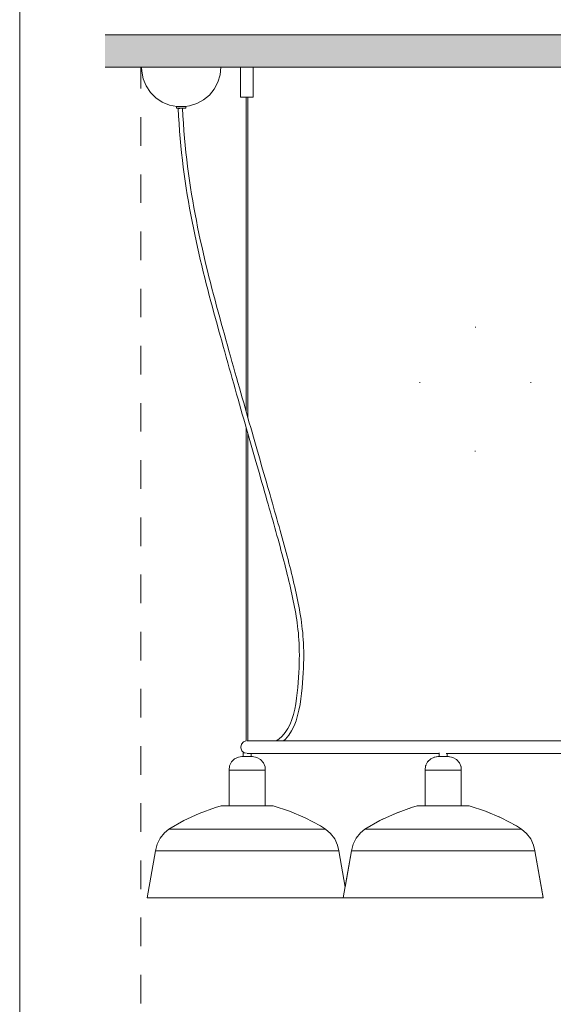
# Model space of a CAD drawing. Header units: millimetres. Extents: x 0 to 8.3, y 0 to 11.7.
# Tile 3 of 5: x 0 to 2.2, y 5.4 to 9.4. Entities that reach past the tile are written whole.
import ezdxf

# ---------------------------------------------------------------- set-up
doc = ezdxf.new("R2010")
doc.units = ezdxf.units.MM
doc.layers.add('PDF_Geometría', color=7, linetype='Continuous')
doc.layers.add('PDF_Rellenos sólidos', color=7, linetype='Continuous', true_color=0xe8e8e8)

msp = doc.modelspace()

# ---------------------------------------------------------------- hatches: boundary and pattern name
at = {"layer": 'PDF_Rellenos sólidos', "transparency": 33554559}
msp.add_hatch(color=256, dxfattribs=at).paths.add_polyline_path([(3.4725, 9.2508), (4.0849, 9.2508), (4.0849, 9.3837), (0.355, 9.3837), (0.355, 9.2508), (2.9529, 9.2508)])

# ---------------------------------------------------------------- linework, layer by layer
at = {"layer": 'PDF_Geometría', "lineweight": 18}
msp.add_lwpolyline([(0.0016, 11.6917), (0.0016, 0), (8.2684, 0), (8.2684, 11.6917)], close=True, dxfattribs=at)
at = {"layer": 'PDF_Geometría', "lineweight": 9}
msp.add_lwpolyline([(0.355, 9.2508), (4.0849, 9.2508), (4.0849, 9.3837), (0.355, 9.3837)], dxfattribs=at)
at = {"layer": 'PDF_Geometría', "lineweight": 20}
for points in [[(0.355, 9.2508), (0.3746, 9.2508)], [(0.652, 9.0877), (0.6208, 9.0941), (0.5914, 9.1064), (0.565, 9.1242), (0.5425, 9.1467), (0.5247, 9.1732), (0.5125, 9.2026), (0.5061, 9.2338), (0.5052, 9.2508)], [(0.8328, 9.2508), (0.8292, 9.2508), (0.8219, 9.2508), (0.8113, 9.2508), (0.7975, 9.2508), (0.7808, 9.2508), (0.7616, 9.2508), (0.7404, 9.2508), (0.7176, 9.2508), (0.6937, 9.2508), (0.6692, 9.2508), (0.6448, 9.2508), (0.6209, 9.2508), (0.5981, 9.2508), (0.5768, 9.2508), (0.5577, 9.2508), (0.541, 9.2508), (0.5272, 9.2508), (0.5166, 9.2508), (0.5093, 9.2508), (0.5057, 9.2508)], [(0.8333, 9.2508), (0.8302, 9.2191), (0.821, 9.1886), (0.8061, 9.1604), (0.7861, 9.1356), (0.7616, 9.1152), (0.7336, 9.0999), (0.7033, 9.0903), (0.6865, 9.0877)], [(0.9676, 9.1261), (0.9676, 9.2508), (0.9667, 9.2508), (0.9641, 9.2508), (0.9599, 9.2508), (0.9545, 9.2508), (0.9482, 9.2508), (0.9414, 9.2508), (0.9346, 9.2508), (0.9282, 9.2508), (0.9228, 9.2508), (0.9186, 9.2508), (0.916, 9.2508), (0.9151, 9.2508), (0.9151, 9.1261), (0.916, 9.1261), (0.9186, 9.1261), (0.9228, 9.1261), (0.9282, 9.1261), (0.9346, 9.1261)], [(0.9482, 9.1261), (0.9545, 9.1261), (0.9599, 9.1261), (0.9641, 9.1261), (0.9667, 9.1261), (0.9676, 9.1261), (0.9667, 9.1261), (0.9641, 9.1261), (0.9599, 9.1261), (0.9545, 9.1261), (0.9482, 9.1261), (0.9414, 9.1261), (0.9346, 9.1261), (0.9282, 9.1261), (0.9228, 9.1261), (0.9186, 9.1261), (0.916, 9.1261), (0.9151, 9.1261)], [(0.9381, 9.1261), (0.9381, 7.8254)], [(0.9446, 7.8022), (0.9446, 9.1261)], [(0.6889, 9.0811), (0.6889, 9.0877), (0.6863, 9.0877), (0.6791, 9.0877), (0.6692, 9.0877), (0.6594, 9.0877), (0.6522, 9.0877), (0.6496, 9.0877), (0.6496, 9.0811)], [(0.6797, 9.0811), (0.6863, 9.0811), (0.6889, 9.0811), (0.6863, 9.0811), (0.6791, 9.0811), (0.6692, 9.0811), (0.6594, 9.0811), (0.6522, 9.0811), (0.6496, 9.0811), (0.6522, 9.0811), (0.6594, 9.0811), (0.6692, 9.0811), (0.6774, 9.0811), (0.6807, 9.0811), (0.6774, 9.0811)], [(0.657, 9.0803), (0.6573, 9.0803), (0.6582, 9.0803), (0.6596, 9.0804), (0.6615, 9.0805), (0.6637, 9.0806), (0.666, 9.0807), (0.6683, 9.0808), (0.6705, 9.0809), (0.6724, 9.081), (0.6738, 9.0811), (0.6747, 9.0811), (0.6738, 9.0811), (0.6724, 9.081), (0.6705, 9.0809), (0.6683, 9.0808), (0.666, 9.0807), (0.6637, 9.0806), (0.6615, 9.0805), (0.6596, 9.0804), (0.6582, 9.0803), (0.6573, 9.0803)], [(1.8855, 8.1767), (1.8881, 8.1767)], [(1.6558, 7.947), (1.6558, 7.9496)], [(2.1151, 7.947), (2.1151, 7.9496)], [(0.9395, 6.4162), (0.9294, 6.4187), (0.92, 6.4271), (0.9156, 6.439), (0.9155, 6.4419), (0.9185, 6.4542), (0.9269, 6.4636), (0.9381, 6.4679), (0.9381, 7.7632)], [(0.9446, 6.468), (0.9446, 7.7396)], [(1.8839, 7.6648), (1.8865, 7.6648)], [(1.0931, 6.4681), (1.1367, 6.4681), (1.1863, 6.4681), (1.2409, 6.4681), (1.3001, 6.4681), (1.3636, 6.4681), (1.4311, 6.4681), (1.5022, 6.4681), (1.5766, 6.4681), (1.6538, 6.4681), (1.7334, 6.4681), (1.8151, 6.4681), (1.8983, 6.4681), (1.9827, 6.4681), (2.0678, 6.4681), (2.116, 6.4681), (2.0307, 6.4681), (1.9458, 6.4681), (1.8618, 6.4681), (1.7792, 6.4681), (1.6984, 6.4681), (1.6198, 6.4681), (1.5437, 6.4681), (1.4708, 6.4681), (1.4012, 6.4681), (1.3354, 6.4681), (1.2737, 6.4681), (1.2165, 6.4681), (1.164, 6.4681), (1.1166, 6.4681), (1.0744, 6.4681), (1.0378, 6.4681), (1.0069, 6.4681), (0.9818, 6.4681), (0.9627, 6.4681), (0.9497, 6.4681), (0.9428, 6.4681), (0.9417, 6.4681), (0.9451, 6.4681), (0.9546, 6.4681), (0.9703, 6.4681), (0.992, 6.4681), (1.0196, 6.4681), (1.0531, 6.4681), (1.0631, 6.4681)], [(0.9424, 6.4681), (0.9433, 6.4681), (0.9424, 6.4681)], [(2.7002, 6.4681), (2.6246, 6.4681), (2.5464, 6.4681), (2.4659, 6.4681), (2.3835, 6.4681), (2.2997, 6.4681), (2.215, 6.4681), (2.1297, 6.4681), (2.116, 6.4681), (2.2013, 6.4681), (2.2861, 6.4681), (2.3701, 6.4681), (2.4527, 6.4681), (2.5336, 6.4681), (2.6122, 6.4681), (2.6882, 6.4681), (2.7003, 6.4681)], [(0.92, 6.4024), (0.9067, 6.4006), (0.8903, 6.3932), (0.8774, 6.3806), (0.8695, 6.3645), (0.8675, 6.3466), (0.8675, 6.199)], [(0.9258, 6.4223), (0.9258, 6.4024)], [(0.9467, 6.4156), (0.9428, 6.4156), (0.9417, 6.4156), (0.9448, 6.4156), (0.9541, 6.4156), (0.9695, 6.4156), (0.991, 6.4156), (1.0185, 6.4156), (1.0517, 6.4156), (1.0906, 6.4156), (1.1349, 6.4156), (1.1843, 6.4156), (1.2387, 6.4156), (1.2977, 6.4156), (1.3611, 6.4156), (1.4284, 6.4156), (1.4994, 6.4156), (1.5737, 6.4156), (1.6508, 6.4156), (1.7303, 6.4156), (1.7372, 6.4156)], [(0.9586, 6.4024), (0.9586, 6.4159)], [(1.7365, 6.4156), (1.6984, 6.4156), (1.6198, 6.4156), (1.5437, 6.4156), (1.4708, 6.4156), (1.4012, 6.4156), (1.3354, 6.4156), (1.2737, 6.4156), (1.2165, 6.4156), (1.164, 6.4156), (1.1166, 6.4156), (1.0744, 6.4156), (1.0378, 6.4156), (1.0069, 6.4156), (0.9818, 6.4156), (0.9627, 6.4156), (0.9586, 6.4156)], [(1.0169, 6.199), (1.0169, 6.3466), (1.016, 6.36), (1.0095, 6.3768), (0.9977, 6.3904), (0.982, 6.3993), (0.9643, 6.4024)], [(1.6786, 6.3503), (1.6782, 6.3466), (1.6782, 6.199), (1.6782, 6.3466), (1.6802, 6.3645), (1.6881, 6.3806), (1.701, 6.3932), (1.7174, 6.4006), (1.7308, 6.4024), (1.7266, 6.4018)], [(1.716, 6.4), (1.7174, 6.4006), (1.7185, 6.4008)], [(1.7365, 6.418), (1.7365, 6.4024)], [(1.7644, 6.4156), (1.8119, 6.4156), (1.8951, 6.4156), (1.9795, 6.4156), (2.0646, 6.4156), (2.116, 6.4156), (2.0307, 6.4156), (1.9458, 6.4156), (1.8618, 6.4156), (1.7792, 6.4156), (1.7693, 6.4156)], [(1.7676, 6.4024), (1.7693, 6.4024), (1.7693, 6.4156)], [(1.7722, 6.4024), (1.775, 6.4024), (1.772, 6.4024)], [(1.7778, 6.4019), (1.775, 6.4024), (1.7927, 6.3993), (1.8084, 6.3904), (1.8202, 6.3768), (1.8267, 6.36), (1.8276, 6.3466), (1.8276, 6.199), (1.8276, 6.3466), (1.8273, 6.3513)], [(1.7927, 6.3993), (1.7948, 6.3982)], [(1.8053, 6.3922), (1.8084, 6.3904), (1.81, 6.3886)], [(2.2525, 6.4156), (2.1674, 6.4156), (2.116, 6.4156), (2.2013, 6.4156), (2.2861, 6.4156)], [(1.0165, 6.3466), (1.0169, 6.3466), (1.0165, 6.3466), (1.0132, 6.3466), (1.0069, 6.3466), (0.9977, 6.3466), (0.9861, 6.3466), (0.9726, 6.3466), (0.9577, 6.3466), (0.9422, 6.3466), (0.9267, 6.3466), (0.9118, 6.3466), (0.8983, 6.3466), (0.8867, 6.3466), (0.8775, 6.3466), (0.8711, 6.3466), (0.8679, 6.3466), (0.8675, 6.3466), (0.8679, 6.3466)], [(1.6786, 6.3466), (1.6782, 6.3466), (1.6786, 6.3466)], [(1.8272, 6.3466), (1.8276, 6.3466), (1.8272, 6.3466), (1.8239, 6.3466), (1.8176, 6.3466), (1.8084, 6.3466), (1.7968, 6.3466), (1.7833, 6.3466), (1.7684, 6.3466), (1.7529, 6.3466), (1.7374, 6.3466), (1.7225, 6.3466), (1.709, 6.3466), (1.6974, 6.3466), (1.6882, 6.3466), (1.6818, 6.3466), (1.6786, 6.3466), (1.6782, 6.3466), (1.6786, 6.3466)], [(1.6798, 6.3611), (1.6802, 6.3645), (1.6819, 6.3679)], [(1.6864, 6.3772), (1.6881, 6.3806), (1.6914, 6.3838)], [(1.8185, 6.3787), (1.8202, 6.3768), (1.8207, 6.3755)], [(1.826, 6.3617), (1.8267, 6.36), (1.8268, 6.3582)], [(1.8272, 6.3466), (1.8276, 6.3466), (1.8272, 6.3466)], [(0.8746, 6.199), (0.8711, 6.199), (0.8679, 6.199), (0.8597, 6.199), (0.8489, 6.199), (0.841, 6.199), (0.8361, 6.199), (0.8345, 6.199), (0.8109, 6.192), (0.7443, 6.1681), (0.68, 6.1384), (0.6186, 6.1032), (0.6003, 6.0882), (0.5826, 6.0663), (0.5701, 6.0411), (0.5634, 6.0138), (0.5291, 5.8194), (0.5314, 5.8194), (0.5381, 5.8194), (0.5493, 5.8194), (0.5648, 5.8194), (0.5845, 5.8194), (0.608, 5.8194), (0.6352, 5.8194), (0.6658, 5.8194), (0.6994, 5.8194), (0.7356, 5.8194), (0.7742, 5.8194), (0.8145, 5.8194), (0.8563, 5.8194), (0.899, 5.8194), (0.9422, 5.8194), (0.9854, 5.8194), (1.0281, 5.8194), (1.0698, 5.8194), (1.1102, 5.8194), (1.1487, 5.8194), (1.185, 5.8194), (1.2186, 5.8194), (1.2492, 5.8194), (1.2764, 5.8194), (1.2999, 5.8194), (1.3195, 5.8194), (1.335, 5.8194), (1.3455, 5.8194), (1.335, 5.8194), (1.3195, 5.8194), (1.2999, 5.8194), (1.2764, 5.8194), (1.2492, 5.8194), (1.2186, 5.8194), (1.185, 5.8194), (1.1487, 5.8194), (1.1102, 5.8194), (1.0698, 5.8194), (1.0281, 5.8194), (0.9854, 5.8194), (0.9422, 5.8194), (0.899, 5.8194), (0.8563, 5.8194), (0.8145, 5.8194), (0.7742, 5.8194), (0.7356, 5.8194), (0.6994, 5.8194), (0.6658, 5.8194), (0.6352, 5.8194), (0.608, 5.8194), (0.5845, 5.8194), (0.5648, 5.8194), (0.5498, 5.8194)], [(0.8345, 6.199), (0.8361, 6.199), (0.841, 6.199), (0.8489, 6.199), (0.8597, 6.199), (0.8729, 6.199), (0.8883, 6.199), (0.9053, 6.199), (0.9235, 6.199), (0.9422, 6.199), (0.9609, 6.199), (0.979, 6.199), (0.996, 6.199), (1.0114, 6.199), (1.0247, 6.199), (1.0355, 6.199), (1.0434, 6.199), (1.0483, 6.199), (1.0499, 6.199), (1.0483, 6.199), (1.0434, 6.199), (1.0355, 6.199), (1.0247, 6.199), (1.0207, 6.199)], [(1.0499, 6.199), (1.1172, 6.1771), (1.1823, 6.1493), (1.2448, 6.116), (1.2658, 6.1032), (1.2872, 6.085), (1.3041, 6.0625), (1.3157, 6.0369), (1.321, 6.0138)], [(1.4104, 6.0874), (1.411, 6.0882), (1.4293, 6.1032), (1.4907, 6.1384), (1.555, 6.1681), (1.6216, 6.192), (1.6452, 6.199), (1.6468, 6.199), (1.6517, 6.199), (1.6596, 6.199), (1.6702, 6.199)], [(1.6118, 6.1885), (1.6216, 6.192), (1.6452, 6.199), (1.6468, 6.199), (1.6517, 6.199), (1.6596, 6.199), (1.6702, 6.199), (1.6596, 6.199), (1.6517, 6.199), (1.6468, 6.199), (1.6452, 6.199), (1.6468, 6.199), (1.6517, 6.199), (1.6596, 6.199), (1.6704, 6.199), (1.6836, 6.199), (1.699, 6.199), (1.716, 6.199), (1.7342, 6.199), (1.7529, 6.199), (1.7716, 6.199), (1.7897, 6.199), (1.8067, 6.199), (1.8221, 6.199), (1.8354, 6.199), (1.8462, 6.199), (1.8541, 6.199), (1.859, 6.199), (1.8606, 6.199), (1.859, 6.199), (1.8541, 6.199), (1.8462, 6.199), (1.8354, 6.199), (1.8272, 6.199)], [(1.6864, 6.199), (1.6836, 6.199)], [(1.8239, 6.199), (1.8272, 6.199), (1.8354, 6.199), (1.8462, 6.199), (1.8541, 6.199), (1.859, 6.199), (1.8606, 6.199), (1.859, 6.199), (1.8541, 6.199), (1.8462, 6.199), (1.8354, 6.199), (1.8326, 6.199)], [(1.8606, 6.199), (1.9279, 6.1771), (1.993, 6.1493), (2.0555, 6.116), (2.0765, 6.1032), (2.0979, 6.085)], [(1.4862, 6.1358), (1.4907, 6.1384), (1.5051, 6.1451)], [(1.5459, 6.1639), (1.555, 6.1681), (1.5686, 6.173)], [(1.923, 6.1787), (1.9279, 6.1771), (1.9425, 6.1708)], [(1.9839, 6.1532), (1.993, 6.1493), (2.0058, 6.1425)], [(0.6186, 6.1032), (0.6208, 6.1032), (0.6273, 6.1032), (0.6381, 6.1032), (0.653, 6.1032), (0.6718, 6.1032), (0.6943, 6.1032), (0.7201, 6.1032), (0.749, 6.1032), (0.7804, 6.1032), (0.814, 6.1032), (0.8494, 6.1032), (0.886, 6.1032), (0.9234, 6.1032), (0.961, 6.1032), (0.9984, 6.1032), (1.035, 6.1032), (1.0703, 6.1032), (1.104, 6.1032), (1.1354, 6.1032), (1.1642, 6.1032), (1.1901, 6.1032), (1.2125, 6.1032), (1.2313, 6.1032), (1.2462, 6.1032), (1.257, 6.1032), (1.2636, 6.1032), (1.2658, 6.1032)], [(2.1573, 5.8194), (2.1637, 5.8194), (2.166, 5.8194), (2.1637, 5.8194), (2.1569, 5.8194), (2.1457, 5.8194), (2.1302, 5.8194), (2.1106, 5.8194), (2.0871, 5.8194), (2.0599, 5.8194), (2.0293, 5.8194), (1.9957, 5.8194), (1.9594, 5.8194), (1.9209, 5.8194), (1.8805, 5.8194), (1.8388, 5.8194), (1.7961, 5.8194), (1.7529, 5.8194), (1.7097, 5.8194), (1.667, 5.8194), (1.6252, 5.8194), (1.5849, 5.8194), (1.5463, 5.8194), (1.5101, 5.8194), (1.4765, 5.8194), (1.4459, 5.8194), (1.4187, 5.8194), (1.3952, 5.8194), (1.3755, 5.8194), (1.36, 5.8194), (1.3488, 5.8194), (1.3421, 5.8194), (1.3398, 5.8194), (1.3741, 6.0138), (1.3808, 6.0411), (1.3933, 6.0663), (1.411, 6.0882), (1.4293, 6.1032), (1.4315, 6.1032), (1.438, 6.1032), (1.4488, 6.1032), (1.4637, 6.1032), (1.4825, 6.1032), (1.505, 6.1032), (1.5308, 6.1032), (1.5597, 6.1032), (1.5911, 6.1032), (1.6247, 6.1032), (1.6601, 6.1032), (1.6967, 6.1032), (1.7341, 6.1032), (1.7717, 6.1032), (1.8091, 6.1032), (1.8457, 6.1032), (1.881, 6.1032), (1.9147, 6.1032), (1.9461, 6.1032), (1.9749, 6.1032), (2.0008, 6.1032), (2.0232, 6.1032), (2.042, 6.1032), (2.0569, 6.1032), (2.0677, 6.1032), (2.0743, 6.1032), (2.0765, 6.1032), (2.0979, 6.085), (2.1148, 6.0625), (2.1264, 6.0369), (2.1317, 6.0138), (2.166, 5.8194)], [(2.0436, 6.1223), (2.0555, 6.116), (2.0761, 6.1034)], [(1.3928, 6.0653), (1.3933, 6.0663), (1.3995, 6.074)], [(2.1142, 6.0634), (2.1148, 6.0625), (2.1189, 6.0535)], [(0.5634, 6.0138), (0.5655, 6.0138), (0.5717, 6.0138), (0.5819, 6.0138), (0.5962, 6.0138), (0.6142, 6.0138), (0.6357, 6.0138), (0.6607, 6.0138), (0.6887, 6.0138), (0.7195, 6.0138), (0.7528, 6.0138), (0.7881, 6.0138), (0.8251, 6.0138), (0.8634, 6.0138), (0.9026, 6.0138), (0.9422, 6.0138), (0.9818, 6.0138), (1.0209, 6.0138), (1.0592, 6.0138), (1.0962, 6.0138), (1.1316, 6.0138), (1.1648, 6.0138), (1.1956, 6.0138), (1.2237, 6.0138), (1.2486, 6.0138), (1.2702, 6.0138), (1.2882, 6.0138), (1.3024, 6.0138), (1.3127, 6.0138), (1.3189, 6.0138), (1.321, 6.0138), (1.3475, 5.8631), (1.3741, 6.0138), (1.3808, 6.0411)], [(2.1258, 6.0384), (2.1264, 6.0369), (2.1317, 6.0138), (2.1658, 5.82)], [(1.3741, 6.0138), (1.3762, 6.0138), (1.3824, 6.0138), (1.3926, 6.0138), (1.4069, 6.0138), (1.4249, 6.0138), (1.4464, 6.0138), (1.4714, 6.0138), (1.4994, 6.0138), (1.5302, 6.0138), (1.5635, 6.0138), (1.5988, 6.0138), (1.6358, 6.0138), (1.6741, 6.0138), (1.7133, 6.0138), (1.7529, 6.0138), (1.7925, 6.0138), (1.8316, 6.0138), (1.8699, 6.0138), (1.9069, 6.0138), (1.9423, 6.0138), (1.9755, 6.0138), (2.0063, 6.0138), (2.0344, 6.0138), (2.0593, 6.0138), (2.0809, 6.0138), (2.0989, 6.0138), (2.1131, 6.0138), (2.1234, 6.0138), (2.1296, 6.0138), (2.1317, 6.0138)], [(0.5493, 5.8194), (0.5381, 5.8194), (0.5314, 5.8194), (0.5291, 5.8194)], [(2.1569, 5.8194), (2.1457, 5.8194), (2.1302, 5.8194), (2.1106, 5.8194), (2.0871, 5.8194), (2.0599, 5.8194), (2.0293, 5.8194), (1.9957, 5.8194), (1.9594, 5.8194), (1.9209, 5.8194), (1.8805, 5.8194), (1.8388, 5.8194), (1.7961, 5.8194), (1.7529, 5.8194), (1.7097, 5.8194), (1.667, 5.8194), (1.6252, 5.8194), (1.5849, 5.8194), (1.5463, 5.8194), (1.5101, 5.8194), (1.4765, 5.8194), (1.4459, 5.8194), (1.4187, 5.8194), (1.3952, 5.8194), (1.3755, 5.8194), (1.36, 5.8194), (1.3488, 5.8194), (1.3421, 5.8194), (1.3398, 5.8194)], [(1.3454, 5.8194), (1.3431, 5.8194), (1.3454, 5.8194)], [(1.3454, 5.8194), (1.3431, 5.8194), (1.3454, 5.8194)], [(2.1573, 5.8194), (2.1593, 5.8194), (2.1573, 5.8194)], [(2.1573, 5.8194), (2.1593, 5.8194), (2.1573, 5.8194)]]:
    msp.add_lwpolyline(points, dxfattribs=at)
at = {"layer": 'PDF_Geometría', "color": 254, "lineweight": 9, "true_color": 0xd2d2d2}
for points in [[(0.5026, 9.2508), (0.5026, 9.1622)], [(0.5026, 9.0441), (0.5026, 8.926)], [(0.5026, 8.8079), (0.5026, 8.6898)], [(0.5026, 8.5717), (0.5026, 8.4536)], [(0.5026, 8.3355), (0.5026, 8.2174)], [(0.5026, 8.0993), (0.5026, 7.9812)], [(0.5026, 7.8631), (0.5026, 7.745)], [(0.5026, 7.6269), (0.5026, 7.5088)], [(0.5026, 7.3907), (0.5026, 7.2726)], [(0.5026, 7.1545), (0.5026, 7.0364)], [(0.5026, 6.9183), (0.5026, 6.8002)], [(0.5026, 6.6821), (0.5026, 6.5641)], [(0.5026, 6.446), (0.5026, 6.3279)], [(0.5026, 6.2098), (0.5026, 6.0917)], [(0.5026, 5.9736), (0.5026, 5.8555)], [(0.5026, 5.7374), (0.5026, 5.6193)], [(0.5026, 5.5012), (0.5026, 5.3831)]]:
    msp.add_lwpolyline(points, dxfattribs=at)
at = {"layer": 'PDF_Geometría', "lineweight": 20}
for points in [[(0.657, 9.0803), (0.6586, 9.0488), (0.6606, 9.0177), (0.6629, 8.9869), (0.6654, 8.9564), (0.6682, 8.9262), (0.6713, 8.8963), (0.6746, 8.8667), (0.6782, 8.8375), (0.682, 8.8085), (0.686, 8.7798), (0.6903, 8.7514), (0.6947, 8.7232), (0.6994, 8.6954), (0.7042, 8.6678), (0.7092, 8.6405), (0.7144, 8.6134), (0.7197, 8.5866), (0.7252, 8.56), (0.7308, 8.5337), (0.7365, 8.5077), (0.7424, 8.4818), (0.7483, 8.4562), (0.7544, 8.4309), (0.7605, 8.4057), (0.7667, 8.3808), (0.773, 8.3561), (0.7793, 8.3316), (0.7856, 8.3073), (0.792, 8.2831), (0.7984, 8.2592), (0.8049, 8.2355), (0.8113, 8.212), (0.8177, 8.1886), (0.8241, 8.1654), (0.8305, 8.1424), (0.8368, 8.1195), (0.8431, 8.0968), (0.8494, 8.0743), (0.8557, 8.052), (0.8619, 8.0298), (0.8681, 8.0078), (0.8743, 7.9859), (0.8804, 7.9643), (0.8865, 7.9428), (0.8925, 7.9214), (0.8985, 7.9003), (0.9045, 7.8793), (0.9104, 7.8585), (0.9163, 7.8378), (0.9221, 7.8173), (0.9279, 7.797), (0.9337, 7.7769), (0.9394, 7.757), (0.9451, 7.7372), (0.9507, 7.7176), (0.9563, 7.6982), (0.9618, 7.6789), (0.9673, 7.6598), (0.9727, 7.641), (0.9781, 7.6223), (0.9835, 7.6037), (0.9887, 7.5854), (0.994, 7.5672), (0.9991, 7.5492), (1.0043, 7.5314), (1.0093, 7.5138), (1.0144, 7.4964), (1.0193, 7.4792), (1.0242, 7.4621), (1.0291, 7.4452), (1.0338, 7.4285), (1.0386, 7.412), (1.0432, 7.3957), (1.0478, 7.3795), (1.0524, 7.3635), (1.0568, 7.3477), (1.0612, 7.332), (1.0655, 7.3165), (1.0698, 7.3011), (1.074, 7.2859), (1.0781, 7.2709), (1.0821, 7.2559), (1.0861, 7.2412), (1.09, 7.2265), (1.0938, 7.212), (1.0975, 7.1976), (1.1012, 7.1834), (1.1047, 7.1692), (1.1082, 7.1552), (1.1116, 7.1413), (1.1149, 7.1275), (1.1181, 7.1138), (1.1213, 7.1002), (1.1243, 7.0867), (1.1272, 7.0732), (1.1301, 7.0599), (1.1328, 7.0467), (1.1355, 7.0335), (1.1381, 7.0204), (1.1405, 7.0074), (1.1428, 6.9943), (1.145, 6.9812), (1.1471, 6.9681), (1.149, 6.9548), (1.1508, 6.9413), (1.1524, 6.9276), (1.1538, 6.9136), (1.155, 6.8994), (1.1561, 6.8847), (1.1569, 6.8697), (1.1575, 6.8542), (1.1579, 6.8383), (1.158, 6.8218), (1.1579, 6.8047), (1.1576, 6.787), (1.1569, 6.7687), (1.156, 6.7497), (1.1548, 6.7298), (1.1534, 6.7092), (1.1516, 6.6878), (1.1493, 6.6658), (1.1466, 6.6434), (1.1432, 6.6209), (1.1389, 6.5987), (1.1336, 6.5771), (1.1271, 6.5562), (1.1194, 6.5366), (1.1103, 6.5183), (1.0997, 6.5018), (1.0875, 6.4872), (1.0735, 6.4747), (1.0627, 6.4679), (1.0735, 6.4747), (1.0875, 6.4872), (1.0997, 6.5018), (1.1103, 6.5183), (1.1194, 6.5366), (1.1271, 6.5562), (1.1336, 6.5771), (1.1389, 6.5987), (1.1432, 6.6209), (1.1466, 6.6434), (1.1493, 6.6658), (1.1516, 6.6878), (1.1534, 6.7092), (1.1548, 6.7298), (1.156, 6.7497), (1.1569, 6.7687), (1.1576, 6.787), (1.1579, 6.8047), (1.158, 6.8218), (1.1579, 6.8383), (1.1575, 6.8542), (1.1569, 6.8697), (1.1561, 6.8847), (1.155, 6.8994), (1.1538, 6.9136), (1.1524, 6.9276), (1.1508, 6.9413), (1.149, 6.9548), (1.1471, 6.9681), (1.145, 6.9812), (1.1428, 6.9943), (1.1405, 7.0074), (1.1381, 7.0204), (1.1355, 7.0335), (1.1328, 7.0467), (1.1301, 7.0599), (1.1272, 7.0732), (1.1243, 7.0867), (1.1213, 7.1002), (1.1181, 7.1138), (1.1149, 7.1275), (1.1116, 7.1413), (1.1082, 7.1552), (1.1047, 7.1692), (1.1012, 7.1834), (1.0975, 7.1976), (1.0938, 7.212), (1.09, 7.2265), (1.0861, 7.2412), (1.0821, 7.2559), (1.0781, 7.2709), (1.074, 7.2859), (1.0698, 7.3011), (1.0655, 7.3165), (1.0612, 7.332), (1.0568, 7.3477), (1.0524, 7.3635), (1.0478, 7.3795), (1.0432, 7.3957), (1.0386, 7.412), (1.0338, 7.4285), (1.0291, 7.4452), (1.0242, 7.4621), (1.0193, 7.4792), (1.0144, 7.4964), (1.0093, 7.5138), (1.0043, 7.5314), (0.9991, 7.5492), (0.994, 7.5672), (0.9887, 7.5854), (0.9835, 7.6037), (0.9781, 7.6223), (0.9727, 7.641), (0.9673, 7.6598), (0.9618, 7.6789), (0.9563, 7.6982), (0.9507, 7.7176), (0.9451, 7.7372), (0.9394, 7.757), (0.9337, 7.7769), (0.9279, 7.797), (0.9221, 7.8173), (0.9163, 7.8378), (0.9104, 7.8585), (0.9045, 7.8793), (0.8985, 7.9003), (0.8925, 7.9214), (0.8865, 7.9428), (0.8804, 7.9643), (0.8743, 7.9859), (0.8681, 8.0078), (0.8619, 8.0298), (0.8557, 8.052), (0.8494, 8.0743), (0.8431, 8.0968), (0.8368, 8.1195), (0.8305, 8.1424), (0.8241, 8.1654), (0.8177, 8.1886), (0.8113, 8.212), (0.8049, 8.2355), (0.7984, 8.2592), (0.792, 8.2831), (0.7856, 8.3073), (0.7793, 8.3316), (0.773, 8.3561), (0.7667, 8.3808), (0.7605, 8.4057), (0.7544, 8.4309), (0.7483, 8.4562), (0.7424, 8.4818), (0.7365, 8.5077), (0.7308, 8.5337), (0.7252, 8.56), (0.7197, 8.5866), (0.7144, 8.6134), (0.7092, 8.6405), (0.7042, 8.6678), (0.6994, 8.6954), (0.6947, 8.7232), (0.6903, 8.7514), (0.686, 8.7798), (0.682, 8.8085), (0.6782, 8.8375), (0.6746, 8.8667), (0.6713, 8.8963), (0.6682, 8.9262), (0.6654, 8.9564), (0.6629, 8.9869), (0.6606, 9.0177), (0.6586, 9.0488)], [(0.6692, 9.0811), (0.6611, 9.0811), (0.6578, 9.0811), (0.6611, 9.0811)], [(1.093, 6.468), (1.1004, 6.4746), (1.1143, 6.4911), (1.126, 6.5094), (1.1359, 6.5293), (1.1442, 6.5503), (1.151, 6.5723), (1.1565, 6.5949), (1.1609, 6.6178), (1.1645, 6.6409), (1.1673, 6.6638), (1.1695, 6.6862), (1.1714, 6.7078), (1.1728, 6.7286), (1.174, 6.7487), (1.175, 6.768), (1.1756, 6.7866), (1.176, 6.8045), (1.1761, 6.8218), (1.1759, 6.8386), (1.1755, 6.8548), (1.1749, 6.8706), (1.1741, 6.8859), (1.173, 6.9008), (1.1718, 6.9153), (1.1703, 6.9296), (1.1687, 6.9435), (1.1669, 6.9572), (1.1649, 6.9708), (1.1629, 6.9841), (1.1606, 6.9974), (1.1583, 7.0106), (1.1558, 7.0238), (1.1532, 7.037), (1.1505, 7.0503), (1.1477, 7.0636), (1.1449, 7.0771), (1.1419, 7.0906), (1.1389, 7.1042), (1.1357, 7.1179), (1.1325, 7.1316), (1.1291, 7.1455), (1.1257, 7.1595), (1.1222, 7.1736), (1.1187, 7.1878), (1.115, 7.2021), (1.1113, 7.2166), (1.1074, 7.2311), (1.1035, 7.2458), (1.0996, 7.2606), (1.0955, 7.2756), (1.0914, 7.2907), (1.0872, 7.3059), (1.0829, 7.3213), (1.0786, 7.3368), (1.0742, 7.3525), (1.0697, 7.3684), (1.0652, 7.3844), (1.0606, 7.4006), (1.0559, 7.417), (1.0512, 7.4335), (1.0464, 7.4502), (1.0416, 7.4671), (1.0367, 7.4841), (1.0317, 7.5014), (1.0267, 7.5188), (1.0216, 7.5364), (1.0165, 7.5542), (1.0113, 7.5722), (1.0061, 7.5904), (1.0008, 7.6087), (0.9955, 7.6272), (0.9901, 7.646), (0.9846, 7.6648), (0.9792, 7.6839), (0.9736, 7.7031), (0.968, 7.7226), (0.9624, 7.7422), (0.9567, 7.7619), (0.951, 7.7819), (0.9453, 7.802), (0.9395, 7.8223), (0.9336, 7.8428), (0.9278, 7.8634), (0.9218, 7.8842), (0.9159, 7.9052), (0.9099, 7.9263), (0.9038, 7.9477), (0.8977, 7.9692), (0.8916, 7.9908), (0.8855, 8.0127), (0.8793, 8.0347), (0.8731, 8.0568), (0.8668, 8.0792), (0.8605, 8.1017), (0.8542, 8.1244), (0.8479, 8.1472), (0.8415, 8.1702), (0.8351, 8.1934), (0.8287, 8.2167), (0.8223, 8.2402), (0.8159, 8.2639), (0.8095, 8.2878), (0.8031, 8.3118), (0.7967, 8.3361), (0.7905, 8.3605), (0.7842, 8.3852), (0.778, 8.41), (0.7719, 8.4351), (0.7659, 8.4604), (0.76, 8.4859), (0.7542, 8.5116), (0.7484, 8.5375), (0.7429, 8.5637), (0.7374, 8.5902), (0.7321, 8.6169), (0.727, 8.6438), (0.722, 8.671), (0.7172, 8.6984), (0.7125, 8.7261), (0.7081, 8.7541), (0.7039, 8.7824), (0.6999, 8.8109), (0.6961, 8.8397), (0.6925, 8.8688), (0.6892, 8.8982), (0.6862, 8.9279), (0.6834, 8.958), (0.6808, 8.9883), (0.6786, 9.0189), (0.6767, 9.0499), (0.675, 9.0811), (0.6767, 9.0499), (0.6786, 9.0189), (0.6808, 8.9883), (0.6834, 8.958), (0.6862, 8.9279), (0.6892, 8.8982), (0.6925, 8.8688), (0.6961, 8.8397), (0.6999, 8.8109), (0.7039, 8.7824), (0.7081, 8.7541), (0.7125, 8.7261), (0.7172, 8.6984), (0.722, 8.671), (0.727, 8.6438), (0.7321, 8.6169), (0.7374, 8.5902), (0.7429, 8.5637), (0.7484, 8.5375), (0.7542, 8.5116), (0.76, 8.4859), (0.7659, 8.4604), (0.7719, 8.4351), (0.778, 8.41), (0.7842, 8.3852), (0.7905, 8.3605), (0.7967, 8.3361), (0.8031, 8.3118), (0.8095, 8.2878), (0.8159, 8.2639), (0.8223, 8.2402), (0.8287, 8.2167), (0.8351, 8.1934), (0.8415, 8.1702), (0.8479, 8.1472), (0.8542, 8.1244), (0.8605, 8.1017), (0.8668, 8.0792), (0.8731, 8.0568), (0.8793, 8.0347), (0.8855, 8.0127), (0.8916, 7.9908), (0.8977, 7.9692), (0.9038, 7.9477), (0.9099, 7.9263), (0.9159, 7.9052), (0.9218, 7.8842), (0.9278, 7.8634), (0.9336, 7.8428), (0.9395, 7.8223), (0.9453, 7.802), (0.951, 7.7819), (0.9567, 7.7619), (0.9624, 7.7422), (0.968, 7.7226), (0.9736, 7.7031), (0.9792, 7.6839), (0.9846, 7.6648), (0.9901, 7.646), (0.9955, 7.6272), (1.0008, 7.6087), (1.0061, 7.5904), (1.0113, 7.5722), (1.0165, 7.5542), (1.0216, 7.5364), (1.0267, 7.5188), (1.0317, 7.5014), (1.0367, 7.4841), (1.0416, 7.4671), (1.0464, 7.4502), (1.0512, 7.4335), (1.0559, 7.417), (1.0606, 7.4006), (1.0652, 7.3844), (1.0697, 7.3684), (1.0742, 7.3525), (1.0786, 7.3368), (1.0829, 7.3213), (1.0872, 7.3059), (1.0914, 7.2907), (1.0955, 7.2756), (1.0996, 7.2606), (1.1035, 7.2458), (1.1074, 7.2311), (1.1113, 7.2166), (1.115, 7.2021), (1.1187, 7.1878), (1.1222, 7.1736), (1.1257, 7.1595), (1.1291, 7.1455), (1.1325, 7.1316), (1.1357, 7.1179), (1.1389, 7.1042), (1.1419, 7.0906), (1.1449, 7.0771), (1.1477, 7.0636), (1.1505, 7.0503), (1.1532, 7.037), (1.1558, 7.0238), (1.1583, 7.0106), (1.1606, 6.9974), (1.1629, 6.9841), (1.1649, 6.9708), (1.1669, 6.9572), (1.1687, 6.9435), (1.1703, 6.9296), (1.1718, 6.9153), (1.173, 6.9008), (1.1741, 6.8859), (1.1749, 6.8706), (1.1755, 6.8548), (1.1759, 6.8386), (1.1761, 6.8218), (1.176, 6.8045), (1.1756, 6.7866), (1.175, 6.768), (1.174, 6.7487), (1.1728, 6.7286), (1.1714, 6.7078), (1.1695, 6.6862), (1.1673, 6.6638), (1.1645, 6.6409), (1.1609, 6.6178), (1.1565, 6.5949), (1.151, 6.5723), (1.1442, 6.5503), (1.1359, 6.5293), (1.126, 6.5094), (1.1143, 6.4911), (1.1004, 6.4746)], [(0.9422, 6.4024), (0.931, 6.4024), (0.9229, 6.4024), (0.92, 6.4024), (0.9231, 6.4024), (0.9313, 6.4024)], [(0.9422, 6.4024), (0.9534, 6.4024), (0.9615, 6.4024), (0.9643, 6.4024), (0.9613, 6.4024), (0.953, 6.4024)], [(1.7351, 6.4024), (1.7336, 6.4024), (1.7308, 6.4024), (1.7338, 6.4024)], [(1.7529, 6.4024), (1.7417, 6.4024), (1.7336, 6.4024), (1.7308, 6.4024), (1.7338, 6.4024), (1.7421, 6.4024)], [(1.7529, 6.4024), (1.7641, 6.4024), (1.7722, 6.4024), (1.775, 6.4024), (1.772, 6.4024), (1.7637, 6.4024)], [(1.3519, 5.8194), (1.3497, 5.8194), (1.343, 5.8194), (1.3319, 5.8194), (1.3165, 5.8194), (1.297, 5.8194), (1.2737, 5.8194), (1.2467, 5.8194), (1.2164, 5.8194), (1.183, 5.8194), (1.1471, 5.8194), (1.1088, 5.8194), (1.0688, 5.8194), (1.0274, 5.8194), (0.985, 5.8194), (0.9422, 5.8194), (0.8994, 5.8194), (0.857, 5.8194), (0.8156, 5.8194), (0.7755, 5.8194), (0.7373, 5.8194), (0.7013, 5.8194), (0.668, 5.8194), (0.6377, 5.8194), (0.6107, 5.8194), (0.5873, 5.8194), (0.5679, 5.8194), (0.5525, 5.8194), (0.5414, 5.8194), (0.5347, 5.8194), (0.5324, 5.8194), (0.5347, 5.8194), (0.5414, 5.8194), (0.5525, 5.8194), (0.5679, 5.8194), (0.5873, 5.8194), (0.6107, 5.8194), (0.6377, 5.8194), (0.668, 5.8194), (0.7013, 5.8194), (0.7373, 5.8194), (0.7755, 5.8194), (0.8156, 5.8194), (0.857, 5.8194), (0.8994, 5.8194), (0.9422, 5.8194), (0.985, 5.8194), (1.0274, 5.8194), (1.0688, 5.8194), (1.1088, 5.8194), (1.1471, 5.8194), (1.183, 5.8194), (1.2164, 5.8194), (1.2467, 5.8194), (1.2737, 5.8194), (1.297, 5.8194), (1.3165, 5.8194), (1.3319, 5.8194), (1.343, 5.8194), (1.3497, 5.8194)], [(0.5324, 5.8194), (0.5347, 5.8194), (0.5414, 5.8194), (0.5525, 5.8194), (0.5679, 5.8194), (0.5873, 5.8194), (0.6107, 5.8194), (0.6377, 5.8194), (0.668, 5.8194), (0.7013, 5.8194), (0.7373, 5.8194), (0.7755, 5.8194), (0.8156, 5.8194), (0.857, 5.8194), (0.8994, 5.8194), (0.9422, 5.8194), (0.985, 5.8194), (1.0274, 5.8194), (1.0688, 5.8194), (1.1088, 5.8194), (1.1471, 5.8194), (1.183, 5.8194), (1.2164, 5.8194), (1.2467, 5.8194), (1.2737, 5.8194), (1.297, 5.8194), (1.3165, 5.8194), (1.3319, 5.8194), (1.343, 5.8194), (1.3497, 5.8194), (1.3519, 5.8194), (1.3497, 5.8194), (1.343, 5.8194), (1.3319, 5.8194), (1.3165, 5.8194), (1.297, 5.8194), (1.2737, 5.8194), (1.2467, 5.8194), (1.2164, 5.8194), (1.183, 5.8194), (1.1471, 5.8194), (1.1088, 5.8194), (1.0688, 5.8194), (1.0274, 5.8194), (0.985, 5.8194), (0.9422, 5.8194), (0.8994, 5.8194), (0.857, 5.8194), (0.8156, 5.8194), (0.7755, 5.8194), (0.7373, 5.8194), (0.7013, 5.8194), (0.668, 5.8194), (0.6377, 5.8194), (0.6107, 5.8194), (0.5873, 5.8194), (0.5679, 5.8194), (0.5525, 5.8194), (0.5414, 5.8194), (0.5347, 5.8194)], [(0.5358, 5.8194), (0.538, 5.8194), (0.5447, 5.8194), (0.5557, 5.8194), (0.5709, 5.8194), (0.5902, 5.8194), (0.6134, 5.8194), (0.6402, 5.8194), (0.6702, 5.8194), (0.7033, 5.8194), (0.739, 5.8194), (0.7769, 5.8194), (0.8166, 5.8194), (0.8577, 5.8194), (0.8997, 5.8194), (0.9422, 5.8194), (0.9847, 5.8194), (1.0267, 5.8194), (1.0678, 5.8194), (1.1075, 5.8194), (1.1454, 5.8194), (1.1811, 5.8194), (1.2141, 5.8194), (1.2442, 5.8194), (1.271, 5.8194), (1.2941, 5.8194), (1.3135, 5.8194), (1.3287, 5.8194), (1.3135, 5.8194), (1.2941, 5.8194), (1.271, 5.8194), (1.2442, 5.8194), (1.2141, 5.8194), (1.1811, 5.8194), (1.1454, 5.8194), (1.1075, 5.8194), (1.0678, 5.8194), (1.0267, 5.8194), (0.9847, 5.8194), (0.9422, 5.8194), (0.8997, 5.8194), (0.8577, 5.8194), (0.8166, 5.8194), (0.7769, 5.8194), (0.739, 5.8194), (0.7033, 5.8194), (0.6702, 5.8194), (0.6402, 5.8194), (0.6134, 5.8194), (0.5902, 5.8194), (0.5709, 5.8194), (0.5557, 5.8194), (0.5447, 5.8194), (0.538, 5.8194)], [(1.3292, 5.8194), (1.3397, 5.8194), (1.3464, 5.8194), (1.3486, 5.8194), (1.3464, 5.8194), (1.3397, 5.8194)], [(1.3398, 5.8194), (1.3421, 5.8194), (1.3488, 5.8194), (1.36, 5.8194), (1.3755, 5.8194), (1.3952, 5.8194), (1.4187, 5.8194), (1.4459, 5.8194), (1.4765, 5.8194), (1.5101, 5.8194), (1.5463, 5.8194), (1.5849, 5.8194), (1.6252, 5.8194), (1.667, 5.8194), (1.7097, 5.8194), (1.7529, 5.8194), (1.7961, 5.8194), (1.8388, 5.8194), (1.8805, 5.8194), (1.9209, 5.8194), (1.9594, 5.8194), (1.9957, 5.8194), (2.0293, 5.8194), (2.0599, 5.8194), (2.0871, 5.8194), (2.1106, 5.8194), (2.1302, 5.8194), (2.1457, 5.8194), (2.1569, 5.8194), (2.1457, 5.8194), (2.1302, 5.8194), (2.1106, 5.8194), (2.0871, 5.8194), (2.0599, 5.8194), (2.0293, 5.8194), (1.9957, 5.8194), (1.9594, 5.8194), (1.9209, 5.8194), (1.8805, 5.8194), (1.8388, 5.8194), (1.7961, 5.8194), (1.7529, 5.8194), (1.7097, 5.8194), (1.667, 5.8194), (1.6252, 5.8194), (1.5849, 5.8194), (1.5463, 5.8194), (1.5101, 5.8194), (1.4765, 5.8194), (1.4459, 5.8194), (1.4187, 5.8194), (1.3952, 5.8194), (1.3755, 5.8194), (1.36, 5.8194), (1.3488, 5.8194), (1.3421, 5.8194)], [(1.3431, 5.8194), (1.3454, 5.8194)], [(1.3431, 5.8194), (1.3454, 5.8194)], [(2.1626, 5.8194), (2.1604, 5.8194), (2.1537, 5.8194), (2.1426, 5.8194), (2.1272, 5.8194), (2.1077, 5.8194), (2.0844, 5.8194), (2.0574, 5.8194), (2.0271, 5.8194), (1.9937, 5.8194), (1.9578, 5.8194), (1.9195, 5.8194), (1.8795, 5.8194), (1.8381, 5.8194), (1.7957, 5.8194), (1.7529, 5.8194), (1.7101, 5.8194), (1.6677, 5.8194), (1.6263, 5.8194), (1.5862, 5.8194), (1.548, 5.8194), (1.512, 5.8194), (1.4787, 5.8194), (1.4484, 5.8194), (1.4214, 5.8194), (1.398, 5.8194), (1.3786, 5.8194), (1.3632, 5.8194), (1.3521, 5.8194), (1.3455, 5.8194), (1.3521, 5.8194), (1.3632, 5.8194), (1.3786, 5.8194), (1.398, 5.8194), (1.4214, 5.8194), (1.4484, 5.8194), (1.4787, 5.8194), (1.512, 5.8194), (1.548, 5.8194), (1.5862, 5.8194), (1.6263, 5.8194), (1.6677, 5.8194), (1.7101, 5.8194), (1.7529, 5.8194), (1.7957, 5.8194), (1.8381, 5.8194), (1.8795, 5.8194), (1.9195, 5.8194), (1.9578, 5.8194), (1.9937, 5.8194), (2.0271, 5.8194), (2.0574, 5.8194), (2.0844, 5.8194), (2.1077, 5.8194), (2.1272, 5.8194), (2.1426, 5.8194), (2.1537, 5.8194), (2.1604, 5.8194)], [(1.3455, 5.8194), (1.3521, 5.8194), (1.3632, 5.8194), (1.3786, 5.8194), (1.398, 5.8194), (1.4214, 5.8194), (1.4484, 5.8194), (1.4787, 5.8194), (1.512, 5.8194), (1.548, 5.8194), (1.5862, 5.8194), (1.6263, 5.8194), (1.6677, 5.8194), (1.7101, 5.8194), (1.7529, 5.8194), (1.7957, 5.8194), (1.8381, 5.8194), (1.8795, 5.8194), (1.9195, 5.8194), (1.9578, 5.8194), (1.9937, 5.8194), (2.0271, 5.8194), (2.0574, 5.8194), (2.0844, 5.8194), (2.1077, 5.8194), (2.1272, 5.8194), (2.1426, 5.8194), (2.1537, 5.8194), (2.1604, 5.8194), (2.1626, 5.8194), (2.1604, 5.8194), (2.1537, 5.8194), (2.1426, 5.8194), (2.1272, 5.8194), (2.1077, 5.8194), (2.0844, 5.8194), (2.0574, 5.8194), (2.0271, 5.8194), (1.9937, 5.8194), (1.9578, 5.8194), (1.9195, 5.8194), (1.8795, 5.8194), (1.8381, 5.8194), (1.7957, 5.8194), (1.7529, 5.8194), (1.7101, 5.8194), (1.6677, 5.8194), (1.6263, 5.8194), (1.5862, 5.8194), (1.548, 5.8194), (1.512, 5.8194), (1.4787, 5.8194), (1.4484, 5.8194), (1.4214, 5.8194), (1.398, 5.8194), (1.3786, 5.8194), (1.3632, 5.8194), (1.3521, 5.8194)], [(2.1626, 5.8194), (2.1604, 5.8194), (2.1537, 5.8194), (2.1426, 5.8194), (2.1272, 5.8194), (2.1077, 5.8194), (2.0844, 5.8194), (2.0574, 5.8194), (2.0271, 5.8194), (1.9937, 5.8194), (1.9578, 5.8194), (1.9195, 5.8194), (1.8795, 5.8194), (1.8381, 5.8194), (1.7957, 5.8194), (1.7529, 5.8194), (1.7101, 5.8194), (1.6677, 5.8194), (1.6263, 5.8194), (1.5862, 5.8194), (1.548, 5.8194), (1.512, 5.8194), (1.4787, 5.8194), (1.4484, 5.8194), (1.4214, 5.8194), (1.398, 5.8194), (1.3786, 5.8194), (1.3632, 5.8194), (1.3521, 5.8194), (1.3455, 5.8194), (1.3521, 5.8194), (1.3632, 5.8194), (1.3786, 5.8194), (1.398, 5.8194), (1.4214, 5.8194), (1.4484, 5.8194), (1.4787, 5.8194), (1.512, 5.8194), (1.548, 5.8194), (1.5862, 5.8194), (1.6263, 5.8194), (1.6677, 5.8194), (1.7101, 5.8194), (1.7529, 5.8194), (1.7957, 5.8194), (1.8381, 5.8194), (1.8795, 5.8194), (1.9195, 5.8194), (1.9578, 5.8194), (1.9937, 5.8194), (2.0271, 5.8194), (2.0574, 5.8194), (2.0844, 5.8194), (2.1077, 5.8194), (2.1272, 5.8194), (2.1426, 5.8194), (2.1537, 5.8194), (2.1604, 5.8194)], [(1.3455, 5.8194), (1.3521, 5.8194), (1.3632, 5.8194), (1.3786, 5.8194), (1.398, 5.8194), (1.4214, 5.8194), (1.4484, 5.8194), (1.4787, 5.8194), (1.512, 5.8194), (1.548, 5.8194), (1.5862, 5.8194), (1.6263, 5.8194), (1.6677, 5.8194), (1.7101, 5.8194), (1.7529, 5.8194), (1.7957, 5.8194), (1.8381, 5.8194), (1.8795, 5.8194), (1.9195, 5.8194), (1.9578, 5.8194), (1.9937, 5.8194), (2.0271, 5.8194), (2.0574, 5.8194), (2.0844, 5.8194), (2.1077, 5.8194), (2.1272, 5.8194), (2.1426, 5.8194), (2.1537, 5.8194), (2.1604, 5.8194), (2.1626, 5.8194), (2.1604, 5.8194), (2.1537, 5.8194), (2.1426, 5.8194), (2.1272, 5.8194), (2.1077, 5.8194), (2.0844, 5.8194), (2.0574, 5.8194), (2.0271, 5.8194), (1.9937, 5.8194), (1.9578, 5.8194), (1.9195, 5.8194), (1.8795, 5.8194), (1.8381, 5.8194), (1.7957, 5.8194), (1.7529, 5.8194), (1.7101, 5.8194), (1.6677, 5.8194), (1.6263, 5.8194), (1.5862, 5.8194), (1.548, 5.8194), (1.512, 5.8194), (1.4787, 5.8194), (1.4484, 5.8194), (1.4214, 5.8194), (1.398, 5.8194), (1.3786, 5.8194), (1.3632, 5.8194), (1.3521, 5.8194)], [(1.3462, 5.8194), (1.353, 5.8194), (1.3553, 5.8194), (1.353, 5.8194)], [(1.3465, 5.8194), (1.3487, 5.8194), (1.3554, 5.8194), (1.3664, 5.8194), (1.3816, 5.8194), (1.4009, 5.8194), (1.4241, 5.8194), (1.4509, 5.8194), (1.4809, 5.8194), (1.514, 5.8194), (1.5497, 5.8194), (1.5876, 5.8194), (1.6273, 5.8194), (1.6684, 5.8194), (1.7104, 5.8194), (1.7529, 5.8194), (1.7954, 5.8194), (1.8374, 5.8194), (1.8785, 5.8194), (1.9182, 5.8194), (1.9561, 5.8194), (1.9918, 5.8194), (2.0248, 5.8194), (2.0549, 5.8194), (2.0817, 5.8194), (2.1048, 5.8194), (2.1242, 5.8194), (2.1394, 5.8194), (2.1504, 5.8194), (2.1571, 5.8194), (2.1504, 5.8194), (2.1394, 5.8194), (2.1242, 5.8194), (2.1048, 5.8194), (2.0817, 5.8194), (2.0549, 5.8194), (2.0248, 5.8194), (1.9918, 5.8194), (1.9561, 5.8194), (1.9182, 5.8194), (1.8785, 5.8194), (1.8374, 5.8194), (1.7954, 5.8194), (1.7529, 5.8194), (1.7104, 5.8194), (1.6684, 5.8194), (1.6273, 5.8194), (1.5876, 5.8194), (1.5497, 5.8194), (1.514, 5.8194), (1.4809, 5.8194), (1.4509, 5.8194), (1.4241, 5.8194), (1.4009, 5.8194), (1.3816, 5.8194), (1.3664, 5.8194), (1.3554, 5.8194), (1.3487, 5.8194)], [(1.3465, 5.8194), (1.3487, 5.8194), (1.3554, 5.8194), (1.3664, 5.8194), (1.3816, 5.8194), (1.4009, 5.8194), (1.4241, 5.8194), (1.4509, 5.8194), (1.4809, 5.8194), (1.514, 5.8194), (1.5497, 5.8194), (1.5876, 5.8194), (1.6273, 5.8194), (1.6684, 5.8194), (1.7104, 5.8194), (1.7529, 5.8194), (1.7954, 5.8194), (1.8374, 5.8194), (1.8785, 5.8194), (1.9182, 5.8194), (1.9561, 5.8194), (1.9918, 5.8194), (2.0248, 5.8194), (2.0549, 5.8194), (2.0817, 5.8194), (2.1048, 5.8194), (2.1242, 5.8194), (2.1394, 5.8194), (2.1504, 5.8194), (2.1571, 5.8194), (2.1504, 5.8194), (2.1394, 5.8194), (2.1242, 5.8194), (2.1048, 5.8194), (2.0817, 5.8194), (2.0549, 5.8194), (2.0248, 5.8194), (1.9918, 5.8194), (1.9561, 5.8194), (1.9182, 5.8194), (1.8785, 5.8194), (1.8374, 5.8194), (1.7954, 5.8194), (1.7529, 5.8194), (1.7104, 5.8194), (1.6684, 5.8194), (1.6273, 5.8194), (1.5876, 5.8194), (1.5497, 5.8194), (1.514, 5.8194), (1.4809, 5.8194), (1.4509, 5.8194), (1.4241, 5.8194), (1.4009, 5.8194), (1.3816, 5.8194), (1.3664, 5.8194), (1.3554, 5.8194), (1.3487, 5.8194)], [(2.1573, 5.8194), (2.1637, 5.8194), (2.166, 5.8194), (2.1637, 5.8194)]]:
    msp.add_lwpolyline(points, close=True, dxfattribs=at)

doc.saveas('drawing.dxf')
